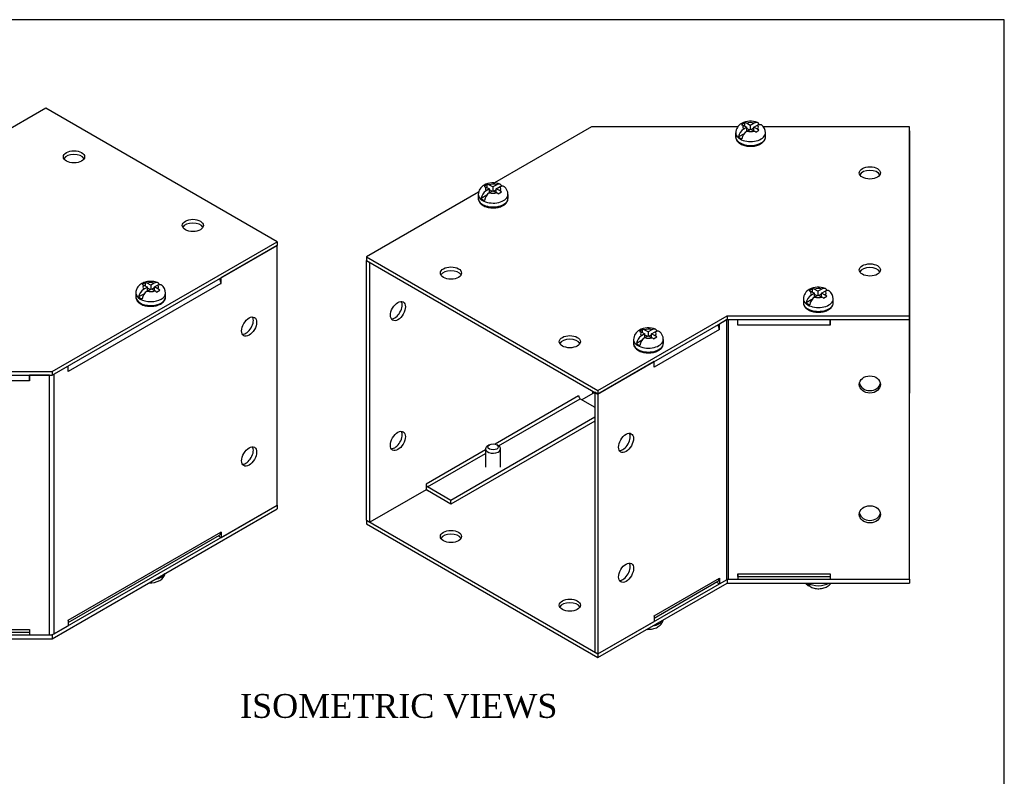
# Model space of a CAD drawing. Header units: inches. Extents: x 0.1 to 47.9, y -0.3 to 31.9.
# Tile 6 of 6: x 35.5 to 47.9, y 22.4 to 31.9. Entities that reach past the tile are written whole.
import ezdxf
from ezdxf.enums import TextEntityAlignment as Align

# ---------------------------------------------------------------- set-up
doc = ezdxf.new("R2010")
doc.units = ezdxf.units.IN
doc.header["$MEASUREMENT"] = 0
for name, color, linetype in [('COM55573-2', 7, 'Continuous'), ('COM55574-2', 7, 'Continuous'), ('COM55575-2', 7, 'Continuous'), ('Default', 7, 'Continuous'), ('SCS19491', 7, 'Continuous')]:
    doc.layers.add(name, color=color, linetype=linetype)
doc.styles.add('SEACAD_Times_New_Roman', font='times.ttf')

# ---------------------------------------------------------------- blocks, each defined once
blk = doc.blocks.new('SE6')
at = {"layer": 'COM55573-2', "color": 7, "linetype": 'Continuous'}
for p, q in [((42.713, 30.555), (41.493, 29.851)), ((44.551, 30.555), (42.713, 30.555)), ((46.713, 30.555), (44.875, 30.555)), ((46.713, 28.18), (46.713, 30.555)), ((41.291, 29.734), (39.884, 28.922)), ((39.884, 28.922), (42.793, 27.242)), ((39.884, 28.922), (39.884, 28.875)), ((39.884, 28.875), (42.793, 27.196)), ((42.793, 27.242), (44.417, 28.18)), ((42.793, 27.196), (44.417, 28.133)), ((44.417, 28.18), (46.713, 28.18)), ((44.417, 28.18), (44.417, 28.133)), ((44.417, 28.133), (46.713, 28.133)), ((46.713, 28.18), (46.713, 28.133)), ((42.793, 27.242), (42.793, 27.196)), ((39.884, 25.609), (42.793, 23.93)), ((39.884, 25.609), (39.884, 25.563)), ((39.884, 25.563), (42.793, 23.883)), ((42.793, 23.93), (44.408, 24.862)), ((42.793, 23.883), (44.417, 24.82)), ((44.417, 24.865), (44.417, 24.82)), ((44.417, 24.82), (46.713, 24.82)), ((44.427, 24.867), (46.713, 24.867)), ((46.713, 24.867), (46.713, 24.867)), ((46.713, 24.867), (46.713, 24.82)), ((42.793, 23.93), (42.793, 23.883))]:
    blk.add_line(p, q, dxfattribs=at)
for centre in [(46.213, 29.977), (40.945, 28.718), (46.213, 28.757), (42.44, 27.855), (40.945, 25.405), (42.44, 24.542)]:
    blk.add_ellipse(centre, major_axis=(0.133, 0), ratio=0.57735, dxfattribs=at)
for centre in [(46.213, 29.931), (40.945, 28.671), (46.213, 28.71), (42.44, 27.808), (40.945, 25.359), (42.44, 24.496)]:
    blk.add_ellipse(centre, major_axis=(0.133, 0), ratio=0.57735, start_param=0.307887, end_param=2.833706, dxfattribs=at)
at = {"layer": 'COM55574-2', "color": 7, "linetype": 'Continuous'}
for p, q in [((44.408, 28.128), (44.32, 28.077)), ((44.408, 28.128), (44.408, 24.862)), ((44.429, 28.133), (44.429, 24.867)), ((44.554, 28.063), (44.554, 28.133)), ((44.554, 28.063), (44.554, 28.133)), ((45.713, 28.063), (45.713, 28.133)), ((45.713, 28.133), (45.713, 28.063)), ((46.713, 28.166), (46.713, 28.166)), ((46.713, 28.133), (46.713, 28.166)), ((46.713, 24.867), (46.713, 28.133)), ((46.713, 28.133), (46.713, 28.133)), ((44.32, 28.007), (43.5, 27.534)), ((44.32, 28.007), (44.32, 28.077)), ((44.32, 28.007), (44.32, 28.007)), ((44.32, 28.007), (44.32, 28.007)), ((44.554, 28.063), (44.554, 28.063)), ((45.713, 28.063), (44.554, 28.063)), ((45.713, 28.063), (45.713, 28.063)), ((43.5, 27.604), (42.793, 27.196)), ((43.5, 27.534), (43.5, 27.604)), ((43.5, 27.534), (43.5, 27.534)), ((43.5, 27.534), (43.5, 27.534)), ((42.753, 27.219), (42.753, 23.953)), ((42.793, 27.196), (42.753, 27.219)), ((42.793, 27.196), (42.793, 23.93)), ((44.554, 24.937), (44.554, 24.867)), ((44.554, 24.937), (44.554, 24.937)), ((44.554, 24.901), (44.554, 24.937)), ((44.554, 24.937), (45.713, 24.937)), ((44.554, 24.901), (45.713, 24.901)), ((45.713, 24.937), (45.713, 24.937)), ((45.713, 24.937), (45.713, 24.867)), ((45.713, 24.937), (45.713, 24.901)), ((43.5, 24.408), (44.32, 24.881)), ((43.5, 24.379), (44.302, 24.842)), ((44.284, 24.832), (44.32, 24.811)), ((44.32, 24.881), (44.32, 24.881)), ((44.32, 24.881), (44.32, 24.811)), ((44.32, 24.811), (44.408, 24.862)), ((44.429, 24.867), (44.554, 24.867)), ((45.713, 24.867), (46.713, 24.867)), ((43.5, 24.408), (43.5, 24.338)), ((43.5, 24.408), (43.5, 24.408)), ((42.793, 23.93), (43.5, 24.338)), ((42.793, 23.93), (42.753, 23.953))]:
    blk.add_line(p, q, dxfattribs=at)
for centre, major_axis, ratio, start_param, end_param in [((44.429, 28.116), (0.029, 0), 0.57735, 1.627558, 2.356194), ((44.259, 28.042), (-0.043, 0.0745), 0.57735, 3.926991, 4.712389), ((43.44, 27.569), (0.043, -0.0745), 0.57735, 0.785398, 0.828194), ((46.213, 27.349), (-0.133, 0), 0.816497, 0.152109, 2.989484), ((43.106, 26.607), (-0.066, -0.115), 0.57735, 0.307887, 2.833706), ((46.213, 25.716), (-0.133, 0), 0.816497, 0.152109, 2.989484), ((43.106, 24.974), (-0.067, -0.115), 0.57735, 0.307887, 2.833706), ((44.259, 24.916), (-0.043, 0.0745), 0.57735, 3.141593, 3.926991), ((44.429, 24.85), (-0.029, 0), 0.57735, 4.712389, 5.497787), ((43.44, 24.443), (-0.043, 0.0745), 0.57735, 3.884195, 3.926991)]:
    blk.add_ellipse(centre, major_axis=major_axis, ratio=ratio, start_param=start_param, end_param=end_param, dxfattribs=at)
for centre, major_axis, ratio in [((46.213, 27.317), (-0.133, 0), 0.816497), ((43.147, 26.583), (-0.066, -0.115), 0.57735), ((46.213, 25.684), (-0.133, 0), 0.816497), ((43.147, 24.95), (-0.067, -0.115), 0.57735)]:
    blk.add_ellipse(centre, major_axis=major_axis, ratio=ratio, dxfattribs=at)
at = {"layer": 'COM55575-2', "color": 7, "linetype": 'Continuous'}
for p, q in [((46.713, 30.508), (46.713, 30.475)), ((46.713, 30.508), (46.713, 30.508)), ((46.713, 30.475), (46.713, 27.209)), ((46.713, 30.475), (46.713, 30.475)), ((39.884, 28.875), (39.925, 28.852)), ((39.884, 25.609), (39.884, 28.875)), ((39.925, 25.586), (39.925, 28.852)), ((42.551, 27.173), (41.501, 26.567)), ((41.545, 26.545), (42.572, 27.137)), ((42.551, 27.173), (42.551, 27.171)), ((42.551, 27.173), (42.551, 27.173)), ((42.572, 27.137), (42.753, 27.032)), ((42.728, 27.204), (42.591, 27.126)), ((42.728, 27.204), (42.728, 27.233)), ((42.748, 27.209), (42.748, 27.222)), ((42.753, 27.209), (42.748, 27.209)), ((46.713, 27.209), (46.713, 27.209)), ((42.753, 26.904), (40.945, 25.86)), ((42.753, 26.857), (40.945, 25.813)), ((41.38, 26.497), (40.632, 26.064)), ((40.652, 26.029), (41.38, 26.449)), ((40.632, 26.064), (40.632, 26.064)), ((40.632, 26.064), (40.632, 25.994)), ((40.945, 25.86), (40.652, 26.029)), ((40.632, 25.994), (39.925, 25.586)), ((40.945, 25.813), (40.652, 25.982)), ((40.945, 25.813), (40.945, 25.86)), ((39.884, 25.609), (39.925, 25.586))]:
    blk.add_line(p, q, dxfattribs=at)
for centre, major_axis in [((40.278, 28.24), (-0.066, -0.115)), ((40.278, 26.607), (-0.067, -0.115))]:
    blk.add_ellipse(centre, major_axis=major_axis, ratio=0.57735, dxfattribs=at)
for centre, major_axis, start_param, end_param in [((40.238, 28.263), (0.066, 0.115), 3.44948, 5.975298), ((42.572, 27.161), (0.0145, -0.0251), 3.926991, 5.497787), ((42.748, 27.193), (-0.029, 0), 4.712389, 5.497787), ((40.238, 26.63), (0.067, 0.115), 3.44948, 5.975298), ((40.652, 26.053), (-0.0145, 0.0251), 0.785398, 2.356194), ((40.652, 26.053), (-0.043, 0.0745), 2.011271, 2.356194)]:
    blk.add_ellipse(centre, major_axis=major_axis, ratio=0.57735, start_param=start_param, end_param=end_param, dxfattribs=at)
at = {"layer": 'SCS19491', "color": 7, "linetype": 'Continuous'}
for p, q in [((44.639, 30.609), (44.599, 30.582)), ((44.599, 30.582), (44.622, 30.574)), ((44.639, 30.565), (44.639, 30.609)), ((44.708, 30.575), (44.661, 30.601)), ((44.757, 30.603), (44.708, 30.575)), ((44.525, 30.48), (44.525, 30.431)), ((44.633, 30.47), (44.561, 30.429)), ((44.622, 30.574), (44.666, 30.551)), ((44.666, 30.551), (44.626, 30.528)), ((44.666, 30.501), (44.666, 30.551)), ((44.697, 30.52), (44.666, 30.537)), ((44.668, 30.503), (44.71, 30.527)), ((44.708, 30.575), (44.708, 30.526)), ((44.71, 30.527), (44.756, 30.503)), ((44.753, 30.54), (44.721, 30.521)), ((44.753, 30.552), (44.799, 30.579)), ((44.799, 30.527), (44.753, 30.552)), ((44.753, 30.505), (44.753, 30.552)), ((44.778, 30.488), (44.818, 30.514)), ((44.818, 30.514), (44.799, 30.527)), ((44.9, 30.431), (44.9, 30.48)), ((41.402, 29.834), (41.361, 29.808)), ((41.361, 29.808), (41.385, 29.8)), ((41.385, 29.8), (41.429, 29.777)), ((41.429, 29.777), (41.388, 29.753)), ((41.402, 29.791), (41.402, 29.834)), ((41.471, 29.801), (41.423, 29.827)), ((41.429, 29.727), (41.429, 29.777)), ((41.46, 29.746), (41.429, 29.763)), ((41.431, 29.729), (41.473, 29.753)), ((41.52, 29.829), (41.471, 29.801)), ((41.471, 29.801), (41.471, 29.752)), ((41.473, 29.753), (41.519, 29.729)), ((41.515, 29.765), (41.484, 29.747)), ((41.515, 29.778), (41.562, 29.805)), ((41.562, 29.753), (41.515, 29.778)), ((41.515, 29.73), (41.515, 29.778)), ((41.54, 29.714), (41.581, 29.74)), ((41.581, 29.74), (41.562, 29.753)), ((41.288, 29.706), (41.288, 29.657)), ((41.395, 29.696), (41.324, 29.655)), ((41.663, 29.657), (41.663, 29.706)), ((45.491, 28.522), (45.451, 28.496)), ((45.451, 28.496), (45.474, 28.488)), ((45.474, 28.488), (45.518, 28.464)), ((45.491, 28.479), (45.491, 28.522)), ((45.56, 28.489), (45.513, 28.514)), ((45.609, 28.517), (45.56, 28.489)), ((45.56, 28.489), (45.56, 28.44)), ((45.605, 28.465), (45.651, 28.492)), ((45.377, 28.393), (45.377, 28.344)), ((45.485, 28.384), (45.413, 28.343)), ((45.518, 28.464), (45.478, 28.441)), ((45.518, 28.415), (45.518, 28.464)), ((45.549, 28.433), (45.518, 28.45)), ((45.52, 28.417), (45.562, 28.441)), ((45.562, 28.441), (45.608, 28.416)), ((45.605, 28.453), (45.573, 28.435)), ((45.651, 28.441), (45.605, 28.465)), ((45.605, 28.418), (45.605, 28.465)), ((45.63, 28.401), (45.67, 28.427)), ((45.67, 28.427), (45.651, 28.441)), ((45.752, 28.344), (45.752, 28.393)), ((43.355, 28.011), (43.314, 27.985)), ((43.314, 27.985), (43.338, 27.977)), ((43.355, 27.968), (43.355, 28.011)), ((43.424, 27.978), (43.376, 28.003)), ((43.473, 28.006), (43.424, 27.978)), ((43.468, 27.954), (43.515, 27.981)), ((43.241, 27.882), (43.241, 27.833)), ((43.348, 27.873), (43.277, 27.832)), ((43.338, 27.977), (43.382, 27.953)), ((43.382, 27.953), (43.341, 27.93)), ((43.382, 27.904), (43.382, 27.953)), ((43.413, 27.923), (43.382, 27.939)), ((43.384, 27.906), (43.426, 27.93)), ((43.424, 27.978), (43.424, 27.929)), ((43.426, 27.93), (43.472, 27.905)), ((43.468, 27.942), (43.437, 27.924)), ((43.515, 27.93), (43.468, 27.954)), ((43.468, 27.907), (43.468, 27.954)), ((43.493, 27.89), (43.534, 27.916)), ((43.534, 27.916), (43.515, 27.93)), ((43.616, 27.833), (43.616, 27.882)), ((41.38, 26.508), (41.38, 26.277)), ((41.429, 26.559), (41.408, 26.547)), ((41.542, 26.547), (41.521, 26.559)), ((41.57, 26.277), (41.57, 26.508))]:
    blk.add_line(p, q, dxfattribs=at)
for centre, radius, start, end in [((44.662, 30.477), 0.136, 117.4479, 178.2371), ((44.713, 30.384), 0.243, 69.179, 118.1229), ((44.626, 30.538), 0.0717, 61.1579, 79.3273), ((44.771, 30.48), 0.128, 0.0573, 51.9554), ((44.703, 30.407), 0.144, 122.6431, 170.9725), ((44.746, 30.382), 0.144, 122.6435, 170.9722), ((44.702, 30.403), 0.114, 48.339, 61.6041), ((41.476, 29.609), 0.243, 69.179, 118.1229), ((41.424, 29.702), 0.136, 117.4479, 178.2371), ((41.466, 29.632), 0.144, 122.6431, 170.9725), ((41.508, 29.608), 0.144, 122.6435, 170.9722), ((41.389, 29.764), 0.0717, 61.1579, 79.3273), ((41.464, 29.628), 0.114, 48.339, 61.6041), ((41.534, 29.705), 0.128, 0.0573, 51.9554), ((45.514, 28.39), 0.136, 117.4479, 178.2371), ((45.565, 28.297), 0.243, 69.179, 118.1229), ((45.478, 28.452), 0.0717, 61.1579, 79.3273), ((45.623, 28.393), 0.128, 0.0573, 51.9554), ((45.555, 28.32), 0.144, 122.6431, 170.9725), ((45.598, 28.296), 0.144, 122.6435, 170.9722), ((45.554, 28.316), 0.114, 48.339, 61.6041), ((43.377, 27.879), 0.136, 117.4479, 178.2371), ((43.429, 27.786), 0.243, 69.179, 118.1229), ((43.342, 27.941), 0.0717, 61.1579, 79.3273), ((43.487, 27.882), 0.128, 0.0573, 51.9554), ((43.419, 27.809), 0.144, 122.6431, 170.9725), ((43.461, 27.785), 0.144, 122.6435, 170.9722), ((43.417, 27.805), 0.114, 48.339, 61.6041), ((45.506, 24.896), 0.129, 216.2391, 232.1247)]:
    blk.add_arc(centre, radius, start, end, dxfattribs=at)
for centre, major_axis, start_param, end_param in [((44.713, 30.553), (0.0975, 0), 1.098165, 2.133766), ((44.713, 30.48), (0.187, 0), 3.136598, 6.283078), ((44.713, 30.553), (0.0975, 0), 2.760151, 3.614224), ((44.713, 30.553), (-0.0975, 0), 1.098165, 2.03117), ((44.713, 30.553), (-0.0975, 0), 2.657556, 3.614224), ((44.713, 30.431), (-0.187, 0), 0, 3.141593), ((44.713, 30.492), (-0.186, 0), 0.623612, 0.947184), ((41.475, 29.779), (0.0975, 0), 1.098165, 2.133766), ((41.475, 29.779), (0.0975, 0), 2.760151, 3.614224), ((41.475, 29.779), (-0.0975, 0), 1.098165, 2.03117), ((41.475, 29.779), (-0.0975, 0), 2.657556, 3.614224), ((41.475, 29.706), (0.187, 0), 3.136598, 6.283078), ((41.475, 29.657), (-0.187, 0), 0, 3.141593), ((41.475, 29.718), (-0.186, 0), 0.623612, 0.947184), ((45.565, 28.467), (0.0975, 0), 2.760151, 3.614224), ((45.565, 28.467), (0.0975, 0), 1.098165, 2.133766), ((45.565, 28.467), (-0.0975, 0), 2.657556, 3.614224), ((45.565, 28.393), (0.187, 0), 3.136598, 6.283078), ((45.565, 28.467), (-0.0975, 0), 1.098165, 2.03117), ((45.565, 28.344), (-0.187, 0), 0, 3.141593), ((45.565, 28.405), (-0.186, 0), 0.623612, 0.947184), ((43.428, 27.956), (0.0975, 0), 1.098165, 2.133766), ((43.428, 27.956), (-0.0975, 0), 2.657556, 3.614224), ((43.428, 27.882), (0.187, 0), 3.136598, 6.283078), ((43.428, 27.956), (0.0975, 0), 2.760151, 3.614224), ((43.428, 27.956), (-0.0975, 0), 1.098165, 2.03117), ((43.428, 27.833), (-0.187, 0), 0, 3.141593), ((43.428, 27.895), (-0.186, 0), 0.623612, 0.947184), ((41.475, 26.508), (-0.095, 0), 5.497787, 6.283185), ((41.475, 26.508), (-0.095, 0), 0, 3.926991), ((45.565, 24.883), (-0.186, 0), 0.623612, 0.947184), ((45.565, 24.895), (-0.187, 0), 0.764565, 2.377028), ((43.428, 24.384), (-0.187, 0), 1.86126, 2.851129)]:
    blk.add_ellipse(centre, major_axis=major_axis, ratio=0.57735, start_param=start_param, end_param=end_param, dxfattribs=at)
blk.add_ellipse((41.475, 26.532), major_axis=(0.065, 0), ratio=0.57735, dxfattribs=at)
for points, knots in [([(44.82, 30.586), (44.82, 30.587), (44.819, 30.589), (44.817, 30.594), (44.816, 30.597), (44.812, 30.602), (44.81, 30.604), (44.805, 30.608), (44.802, 30.61), (44.796, 30.612), (44.793, 30.612), (44.786, 30.613), (44.783, 30.613), (44.776, 30.611), (44.772, 30.61), (44.765, 30.607), (44.761, 30.606), (44.757, 30.603)], [0.0718773, 0.0718773, 0.0718773, 0.0718773, 0.125, 0.125, 0.25, 0.25, 0.375, 0.375, 0.5, 0.5, 0.625, 0.625, 0.75, 0.75, 0.875, 0.875, 1, 1, 1, 1]), ([(44.799, 30.579), (44.803, 30.581), (44.807, 30.583), (44.815, 30.586), (44.818, 30.587), (44.825, 30.588), (44.829, 30.588), (44.835, 30.588), (44.838, 30.587), (44.844, 30.585), (44.847, 30.584), (44.85, 30.581), (44.85, 30.581), (44.85, 30.581)], [0, 0, 0, 0, 0.125, 0.125, 0.25, 0.25, 0.375, 0.375, 0.5, 0.5, 0.625, 0.625, 0.6404985, 0.6404985, 0.6404985, 0.6404985]), ([(44.526, 30.434), (44.525, 30.433), (44.524, 30.425), (44.527, 30.41), (44.535, 30.391), (44.547, 30.373), (44.564, 30.357), (44.585, 30.342), (44.61, 30.33), (44.637, 30.321), (44.667, 30.315), (44.698, 30.312), (44.73, 30.312), (44.761, 30.315), (44.79, 30.322), (44.818, 30.331), (44.832, 30.339), (44.84, 30.343)], [0, 0, 0, 0, 0.011044, 0.077002, 0.142423, 0.209071, 0.278202, 0.34973, 0.42261, 0.495741, 0.568668, 0.641386, 0.71402, 0.786734, 0.859655, 0.932974, 1, 1, 1, 1]), ([(44.84, 30.343), (44.845, 30.346), (44.856, 30.352), (44.873, 30.367), (44.887, 30.385), (44.896, 30.404), (44.9, 30.42), (44.9, 30.428), (44.9, 30.429)], [0, 0, 0, 0, 0.118069, 0.340262, 0.561674, 0.75414, 0.959974, 1, 1, 1, 1]), ([(41.583, 29.812), (41.582, 29.813), (41.582, 29.815), (41.58, 29.819), (41.578, 29.822), (41.574, 29.828), (41.572, 29.83), (41.567, 29.834), (41.564, 29.835), (41.559, 29.837), (41.555, 29.838), (41.549, 29.839), (41.545, 29.838), (41.538, 29.837), (41.535, 29.836), (41.527, 29.833), (41.523, 29.831), (41.52, 29.829)], [0.0718773, 0.0718773, 0.0718773, 0.0718773, 0.125, 0.125, 0.25, 0.25, 0.375, 0.375, 0.5, 0.5, 0.625, 0.625, 0.75, 0.75, 0.875, 0.875, 1, 1, 1, 1]), ([(41.562, 29.805), (41.566, 29.807), (41.57, 29.809), (41.577, 29.812), (41.581, 29.813), (41.588, 29.814), (41.591, 29.814), (41.598, 29.814), (41.601, 29.813), (41.607, 29.811), (41.61, 29.809), (41.612, 29.807), (41.613, 29.807), (41.613, 29.807)], [0, 0, 0, 0, 0.125, 0.125, 0.25, 0.25, 0.375, 0.375, 0.5, 0.5, 0.625, 0.625, 0.6404985, 0.6404985, 0.6404985, 0.6404985]), ([(41.288, 29.66), (41.288, 29.658), (41.287, 29.651), (41.29, 29.636), (41.297, 29.617), (41.31, 29.599), (41.326, 29.582), (41.347, 29.568), (41.372, 29.556), (41.4, 29.547), (41.43, 29.541), (41.461, 29.538), (41.492, 29.538), (41.523, 29.541), (41.553, 29.547), (41.58, 29.557), (41.595, 29.564), (41.603, 29.569)], [0, 0, 0, 0, 0.011044, 0.077002, 0.142423, 0.209071, 0.278202, 0.34973, 0.42261, 0.495741, 0.568668, 0.641386, 0.71402, 0.786734, 0.859655, 0.932974, 1, 1, 1, 1]), ([(41.603, 29.569), (41.607, 29.571), (41.618, 29.578), (41.635, 29.592), (41.65, 29.611), (41.659, 29.63), (41.663, 29.646), (41.662, 29.654), (41.662, 29.655)], [0, 0, 0, 0, 0.118069, 0.340262, 0.561674, 0.75414, 0.959974, 1, 1, 1, 1]), ([(45.672, 28.499), (45.672, 28.501), (45.671, 28.502), (45.669, 28.507), (45.668, 28.51), (45.664, 28.515), (45.662, 28.518), (45.657, 28.522), (45.654, 28.523), (45.648, 28.525), (45.645, 28.526), (45.638, 28.526), (45.635, 28.526), (45.628, 28.525), (45.624, 28.524), (45.617, 28.521), (45.613, 28.519), (45.609, 28.517)], [0.0718773, 0.0718773, 0.0718773, 0.0718773, 0.125, 0.125, 0.25, 0.25, 0.375, 0.375, 0.5, 0.5, 0.625, 0.625, 0.75, 0.75, 0.875, 0.875, 1, 1, 1, 1]), ([(45.651, 28.492), (45.655, 28.495), (45.659, 28.496), (45.667, 28.499), (45.67, 28.5), (45.677, 28.502), (45.681, 28.502), (45.687, 28.501), (45.691, 28.501), (45.696, 28.499), (45.699, 28.497), (45.702, 28.495), (45.702, 28.495), (45.702, 28.494)], [0, 0, 0, 0, 0.125, 0.125, 0.25, 0.25, 0.375, 0.375, 0.5, 0.5, 0.625, 0.625, 0.6404985, 0.6404985, 0.6404985, 0.6404985]), ([(45.378, 28.347), (45.377, 28.346), (45.376, 28.339), (45.379, 28.324), (45.387, 28.304), (45.399, 28.286), (45.416, 28.27), (45.437, 28.256), (45.462, 28.244), (45.489, 28.235), (45.519, 28.228), (45.55, 28.225), (45.582, 28.225), (45.613, 28.229), (45.642, 28.235), (45.67, 28.244), (45.684, 28.252), (45.692, 28.256)], [0, 0, 0, 0, 0.011044, 0.077002, 0.142423, 0.209071, 0.278202, 0.34973, 0.42261, 0.495741, 0.568668, 0.641386, 0.71402, 0.786734, 0.859655, 0.932974, 1, 1, 1, 1]), ([(45.692, 28.256), (45.697, 28.259), (45.708, 28.266), (45.725, 28.28), (45.739, 28.298), (45.748, 28.318), (45.752, 28.333), (45.752, 28.341), (45.752, 28.343)], [0, 0, 0, 0, 0.118069, 0.340262, 0.561674, 0.75414, 0.959974, 1, 1, 1, 1]), ([(43.536, 27.988), (43.535, 27.99), (43.535, 27.991), (43.533, 27.996), (43.531, 27.999), (43.527, 28.005), (43.525, 28.007), (43.52, 28.011), (43.517, 28.012), (43.512, 28.014), (43.508, 28.015), (43.502, 28.015), (43.498, 28.015), (43.491, 28.014), (43.488, 28.013), (43.48, 28.01), (43.476, 28.008), (43.473, 28.006)], [0.0718773, 0.0718773, 0.0718773, 0.0718773, 0.125, 0.125, 0.25, 0.25, 0.375, 0.375, 0.5, 0.5, 0.625, 0.625, 0.75, 0.75, 0.875, 0.875, 1, 1, 1, 1]), ([(43.515, 27.981), (43.519, 27.984), (43.523, 27.985), (43.53, 27.988), (43.534, 27.989), (43.541, 27.991), (43.544, 27.991), (43.551, 27.99), (43.554, 27.99), (43.56, 27.988), (43.563, 27.986), (43.565, 27.984), (43.566, 27.984), (43.566, 27.983)], [0, 0, 0, 0, 0.125, 0.125, 0.25, 0.25, 0.375, 0.375, 0.5, 0.5, 0.625, 0.625, 0.6404985, 0.6404985, 0.6404985, 0.6404985]), ([(43.241, 27.836), (43.241, 27.835), (43.24, 27.828), (43.243, 27.813), (43.25, 27.793), (43.263, 27.776), (43.279, 27.759), (43.3, 27.745), (43.325, 27.733), (43.353, 27.724), (43.383, 27.717), (43.414, 27.714), (43.445, 27.714), (43.476, 27.718), (43.506, 27.724), (43.533, 27.734), (43.548, 27.741), (43.556, 27.745)], [0, 0, 0, 0, 0.011044, 0.077002, 0.142423, 0.209071, 0.278202, 0.34973, 0.42261, 0.495741, 0.568668, 0.641386, 0.71402, 0.786734, 0.859655, 0.932974, 1, 1, 1, 1]), ([(43.556, 27.745), (43.56, 27.748), (43.571, 27.755), (43.588, 27.769), (43.603, 27.787), (43.612, 27.807), (43.616, 27.822), (43.615, 27.83), (43.615, 27.832)], [0, 0, 0, 0, 0.118069, 0.340262, 0.561674, 0.75414, 0.959974, 1, 1, 1, 1]), ([(45.413, 24.82), (45.414, 24.816), (45.415, 24.813), (45.418, 24.806), (45.419, 24.803), (45.423, 24.798), (45.425, 24.795), (45.43, 24.792), (45.433, 24.79), (45.439, 24.788), (45.442, 24.787), (45.449, 24.787), (45.452, 24.787), (45.456, 24.788), (45.457, 24.788), (45.458, 24.788)], [0, 0, 0, 0, 0.125, 0.125, 0.25, 0.25, 0.375, 0.375, 0.5, 0.5, 0.625, 0.625, 0.75, 0.75, 0.7800931, 0.7800931, 0.7800931, 0.7800931]), ([(45.478, 24.765), (45.475, 24.766), (45.473, 24.767), (45.468, 24.771), (45.466, 24.773), (45.462, 24.778), (45.46, 24.782), (45.458, 24.788), (45.457, 24.792), (45.456, 24.796)], [0.5077965, 0.5077965, 0.5077965, 0.5077965, 0.625, 0.625, 0.75, 0.75, 0.875, 0.875, 1, 1, 1, 1]), ([(45.478, 24.765), (45.479, 24.764), (45.489, 24.76), (45.511, 24.754), (45.541, 24.749), (45.573, 24.749), (45.604, 24.751), (45.635, 24.758), (45.664, 24.769), (45.689, 24.783), (45.71, 24.8), (45.722, 24.813), (45.727, 24.82), (45.727, 24.82)], [0, 0, 0, 0, 0.0110653, 0.0955337, 0.1807928, 0.2662128, 0.3523119, 0.4398467, 0.5298334, 0.6116676, 0.6900377, 0.7647806, 0.7662, 0.7662, 0.7662, 0.7662]), ([(43.41, 24.239), (43.418, 24.238), (43.438, 24.238), (43.468, 24.241), (43.499, 24.247), (43.527, 24.258), (43.553, 24.272), (43.574, 24.289), (43.591, 24.308), (43.604, 24.33), (43.61, 24.346), (43.612, 24.355), (43.612, 24.356)], [0.1946333, 0.1946333, 0.1946333, 0.1946333, 0.2662128, 0.3523119, 0.4398467, 0.5298334, 0.6116676, 0.6900377, 0.7647806, 0.8368779, 0.9073836, 0.9161235, 0.9161235, 0.9161235, 0.9161235])]:
    blk.add_open_spline(points, degree=3, knots=knots, dxfattribs=at)
blk = doc.blocks.new('SE7')
at = {"layer": 'COM55573-2', "color": 7, "linetype": 'Continuous'}
for p, q in [((35.852, 30.792), (35.235, 30.436)), ((38.761, 29.112), (35.852, 30.792)), ((35.033, 30.319), (34.228, 29.855)), ((32.918, 29.855), (31.932, 29.855)), ((31.932, 29.855), (31.932, 27.479)), ((34.228, 29.855), (33.242, 29.855)), ((35.932, 27.479), (38.761, 29.112)), ((38.761, 29.112), (38.761, 29.066)), ((35.932, 27.433), (38.761, 29.066)), ((31.932, 27.479), (35.932, 27.479)), ((31.932, 27.479), (31.932, 27.433)), ((31.932, 27.433), (35.932, 27.433)), ((35.932, 27.479), (35.932, 27.433)), ((35.932, 24.167), (38.761, 25.8)), ((35.932, 24.12), (38.761, 25.753)), ((38.761, 25.8), (38.761, 25.753)), ((31.932, 24.167), (31.932, 24.12)), ((32.932, 24.167), (35.647, 24.167)), ((35.9, 24.167), (35.932, 24.167)), ((35.932, 24.167), (35.932, 24.12)), ((31.932, 24.12), (35.932, 24.12))]:
    blk.add_line(p, q, dxfattribs=at)
for centre in [(36.205, 30.18), (32.432, 29.277), (37.7, 29.317), (32.432, 28.057)]:
    blk.add_ellipse(centre, major_axis=(-0.133, 0), ratio=0.57735, dxfattribs=at)
for centre in [(36.205, 30.133), (37.7, 29.27), (32.432, 29.231), (32.432, 28.01)]:
    blk.add_ellipse(centre, major_axis=(-0.133, 0), ratio=0.57735, start_param=3.44948, end_param=5.975298, dxfattribs=at)
at = {"layer": 'COM55574-2', "color": 7, "linetype": 'Continuous'}
for p, q in [((31.932, 29.808), (31.932, 29.808)), ((31.932, 29.808), (31.932, 29.775)), ((31.932, 27.466), (31.932, 29.775)), ((31.932, 29.775), (31.932, 29.775))]:
    blk.add_line(p, q, dxfattribs=at)
at = {"layer": 'COM55575-2', "color": 7, "linetype": 'Continuous'}
for p, q in [((38.761, 29.066), (38.054, 28.658)), ((38.761, 25.8), (38.761, 29.066)), ((38.054, 28.588), (38.054, 28.658)), ((38.053, 28.587), (36.134, 27.479)), ((38.053, 28.588), (38.054, 28.588)), ((38.053, 28.587), (38.054, 28.588)), ((36.134, 27.549), (35.957, 27.447)), ((36.134, 27.479), (36.134, 27.549)), ((31.932, 27.433), (31.932, 27.466)), ((31.932, 27.466), (31.932, 27.466)), ((31.932, 27.433), (31.932, 24.167)), ((32.932, 27.433), (31.932, 27.433)), ((32.932, 27.363), (32.932, 27.433)), ((32.932, 27.433), (32.932, 27.433)), ((32.932, 27.363), (32.932, 27.433)), ((32.932, 27.363), (32.932, 27.363)), ((35.646, 27.363), (32.932, 27.363)), ((35.646, 27.433), (35.646, 27.363)), ((35.646, 27.363), (35.647, 27.363)), ((35.896, 27.433), (35.647, 27.433)), ((35.647, 27.433), (35.647, 27.433)), ((35.647, 27.363), (35.647, 27.433)), ((35.896, 24.167), (35.896, 27.433)), ((35.957, 24.181), (35.957, 27.447)), ((36.134, 27.479), (36.134, 27.479)), ((36.134, 27.479), (36.134, 27.479)), ((38.054, 25.392), (38.761, 25.8)), ((36.134, 24.354), (38.053, 25.462)), ((36.134, 24.325), (38.036, 25.423)), ((38.018, 25.412), (38.054, 25.392)), ((38.054, 25.462), (38.053, 25.462)), ((38.054, 25.462), (38.054, 25.392)), ((35.957, 24.181), (36.134, 24.283)), ((36.134, 24.354), (36.134, 24.283)), ((36.134, 24.354), (36.134, 24.354)), ((31.932, 24.167), (32.932, 24.167)), ((32.932, 24.237), (32.932, 24.167)), ((32.932, 24.237), (32.932, 24.237)), ((32.932, 24.201), (32.932, 24.237)), ((32.932, 24.237), (35.646, 24.237)), ((32.932, 24.201), (35.646, 24.201)), ((35.647, 24.237), (35.646, 24.237)), ((35.646, 24.237), (35.646, 24.201)), ((35.647, 24.237), (35.647, 24.167)), ((35.647, 24.167), (35.896, 24.167))]:
    blk.add_line(p, q, dxfattribs=at)
for centre, major_axis, ratio, start_param, end_param in [((37.993, 28.623), (-0.043, 0.0745), 0.57735, 3.926991, 4.712389), ((38.367, 28.069), (0.067, 0.115), 0.57735, 3.44948, 5.975298), ((35.896, 27.483), (-0.086, 0), 0.57735, 1.570796, 1.61168), ((36.073, 27.514), (0.043, -0.0745), 0.57735, 0.785398, 0.828194), ((32.432, 26.649), (0.133, 0), 0.816497, 3.293701, 6.131077), ((38.367, 26.436), (0.066, 0.115), 0.57735, 3.44948, 5.975298), ((37.993, 25.497), (-0.043, 0.0745), 0.57735, 3.141593, 3.926991), ((32.432, 25.016), (0.133, 0), 0.816497, 3.293701, 6.131077), ((36.073, 24.389), (-0.043, 0.0745), 0.57735, 3.884195, 3.926991), ((35.896, 24.217), (0.086, 0), 0.57735, 4.712389, 5.497787)]:
    blk.add_ellipse(centre, major_axis=major_axis, ratio=ratio, start_param=start_param, end_param=end_param, dxfattribs=at)
for centre, major_axis, ratio in [((38.407, 28.045), (-0.067, -0.115), 0.57735), ((32.432, 26.616), (-0.133, 0), 0.816497), ((38.407, 26.412), (-0.067, -0.115), 0.57735), ((32.432, 24.983), (-0.133, 0), 0.816497)]:
    blk.add_ellipse(centre, major_axis=major_axis, ratio=ratio, dxfattribs=at)
at = {"layer": 'SCS19491', "color": 7, "linetype": 'Continuous'}
for p, q in [((35.152, 30.423), (35.111, 30.398)), ((35.111, 30.398), (35.13, 30.39)), ((35.13, 30.39), (35.177, 30.366)), ((35.177, 30.366), (35.13, 30.339)), ((35.152, 30.379), (35.152, 30.423)), ((35.172, 30.314), (35.221, 30.342)), ((35.219, 30.39), (35.173, 30.415)), ((35.177, 30.317), (35.177, 30.366)), ((35.208, 30.335), (35.177, 30.352)), ((35.261, 30.414), (35.219, 30.39)), ((35.219, 30.39), (35.219, 30.341)), ((35.221, 30.342), (35.269, 30.317)), ((35.263, 30.354), (35.232, 30.336)), ((35.263, 30.367), (35.303, 30.39)), ((35.307, 30.343), (35.263, 30.367)), ((35.263, 30.319), (35.263, 30.367)), ((35.331, 30.326), (35.307, 30.343)), ((35.029, 30.291), (35.029, 30.242)), ((35.137, 30.281), (35.065, 30.24)), ((35.29, 30.301), (35.331, 30.326)), ((35.404, 30.242), (35.404, 30.291)), ((33.015, 29.912), (32.975, 29.887)), ((32.975, 29.887), (32.994, 29.879)), ((33.04, 29.855), (32.993, 29.828)), ((32.994, 29.879), (33.04, 29.855)), ((33.015, 29.868), (33.015, 29.912)), ((33.083, 29.879), (33.037, 29.904)), ((33.04, 29.806), (33.04, 29.855)), ((33.072, 29.824), (33.04, 29.841)), ((33.125, 29.903), (33.083, 29.879)), ((33.083, 29.879), (33.083, 29.83)), ((33.127, 29.843), (33.095, 29.825)), ((33.127, 29.856), (33.167, 29.879)), ((33.171, 29.832), (33.127, 29.856)), ((33.127, 29.809), (33.127, 29.856)), ((32.893, 29.78), (32.893, 29.731)), ((33, 29.77), (32.929, 29.729)), ((33.036, 29.803), (33.084, 29.831)), ((33.084, 29.831), (33.132, 29.806)), ((33.153, 29.791), (33.194, 29.815)), ((33.194, 29.815), (33.171, 29.832)), ((33.268, 29.731), (33.268, 29.78)), ((37.105, 28.599), (37.064, 28.574)), ((37.064, 28.574), (37.083, 28.567)), ((37.083, 28.567), (37.13, 28.542)), ((37.13, 28.542), (37.083, 28.515)), ((37.105, 28.556), (37.105, 28.599)), ((37.125, 28.491), (37.174, 28.519)), ((37.172, 28.567), (37.126, 28.591)), ((37.13, 28.493), (37.13, 28.542)), ((37.161, 28.512), (37.13, 28.528)), ((37.214, 28.591), (37.172, 28.567)), ((37.172, 28.567), (37.172, 28.518)), ((37.174, 28.519), (37.222, 28.493)), ((37.216, 28.531), (37.185, 28.513)), ((37.216, 28.543), (37.256, 28.567)), ((37.26, 28.52), (37.216, 28.543)), ((37.216, 28.496), (37.216, 28.543)), ((37.243, 28.478), (37.284, 28.503)), ((37.284, 28.503), (37.26, 28.52)), ((36.982, 28.467), (36.982, 28.418)), ((37.09, 28.458), (37.018, 28.417)), ((37.357, 28.418), (37.357, 28.467)), ((33.867, 27.825), (33.827, 27.8)), ((33.827, 27.8), (33.846, 27.793)), ((33.892, 27.768), (33.845, 27.741)), ((33.846, 27.793), (33.892, 27.768)), ((33.867, 27.781), (33.867, 27.825)), ((33.888, 27.717), (33.936, 27.745)), ((33.935, 27.793), (33.889, 27.817)), ((33.892, 27.719), (33.892, 27.768)), ((33.924, 27.737), (33.892, 27.754)), ((33.977, 27.817), (33.935, 27.793)), ((33.935, 27.793), (33.935, 27.744)), ((33.936, 27.745), (33.984, 27.719)), ((33.979, 27.757), (33.947, 27.739)), ((33.979, 27.769), (34.019, 27.792)), ((34.023, 27.746), (33.979, 27.769)), ((33.979, 27.722), (33.979, 27.769)), ((34.046, 27.729), (34.023, 27.746)), ((33.745, 27.693), (33.745, 27.644)), ((33.852, 27.684), (33.781, 27.643)), ((34.006, 27.704), (34.046, 27.729)), ((34.12, 27.644), (34.12, 27.693))]:
    blk.add_line(p, q, dxfattribs=at)
for centre, radius, start, end in [((35.207, 30.218), 0.144, 122.6431, 170.9725), ((35.137, 30.348), 0.0757, 61.1704, 78.6217), ((35.275, 30.29), 0.129, 359.9528, 52.1352), ((35.25, 30.193), 0.144, 122.6435, 170.9722), ((35.216, 30.22), 0.11, 47.8747, 61.5442), ((33, 29.837), 0.0757, 61.1704, 78.6217), ((33.139, 29.779), 0.129, 359.9528, 52.1352), ((33.071, 29.707), 0.144, 122.6431, 170.9725), ((33.113, 29.682), 0.144, 122.6435, 170.9722), ((33.08, 29.709), 0.11, 47.8747, 61.5442), ((37.16, 28.394), 0.144, 122.6431, 170.9725), ((37.203, 28.37), 0.144, 122.6435, 170.9722), ((37.09, 28.525), 0.0757, 61.1704, 78.6217), ((37.169, 28.397), 0.11, 47.8747, 61.5442), ((37.228, 28.467), 0.129, 359.9528, 52.1352), ((33.923, 27.62), 0.144, 122.6431, 170.9725), ((33.852, 27.751), 0.0757, 61.1704, 78.6217), ((33.991, 27.692), 0.129, 359.9528, 52.1352), ((33.965, 27.596), 0.144, 122.6435, 170.9722), ((33.932, 27.623), 0.11, 47.8747, 61.5442), ((37.221, 24.973), 0.136, 297.4491, 346.5434), ((37.169, 25.066), 0.243, 265.7949, 298.1235), ((33.873, 24.196), 0.128, 216.0482, 231.9407), ((33.932, 24.292), 0.243, 249.1864, 298.1235), ((33.983, 24.199), 0.136, 297.4491, 324.8279)]:
    blk.add_arc(centre, radius, start, end, dxfattribs=at)
for centre, major_axis, start_param, end_param in [((35.217, 30.364), (0.0975, 0), 2.657556, 3.614224), ((35.217, 30.364), (0.0975, 0), 1.098165, 2.03117), ((35.217, 30.364), (-0.0975, 0), 2.760151, 3.614224), ((35.217, 30.291), (-0.187, 0), 6.283078, 6.283185), ((35.217, 30.291), (-0.187, 0), 0, 3.136598), ((35.217, 30.242), (0.187, 0), 3.141593, 6.260177), ((35.217, 30.303), (-0.186, 0), 0.623612, 0.947184), ((35.217, 30.364), (-0.0975, 0), 1.098165, 2.133766), ((35.217, 30.242), (0.187, 0), 6.260177, 6.283185), ((33.08, 29.853), (0.0975, 0), 2.657556, 3.614224), ((33.08, 29.853), (0.0975, 0), 1.098165, 2.03117), ((33.08, 29.853), (-0.0975, 0), 2.760151, 3.614224), ((33.08, 29.78), (-0.187, 0), 6.283078, 6.283185), ((33.08, 29.78), (-0.187, 0), 0, 3.136598), ((33.08, 29.731), (0.188, 0), 3.141593, 6.260177), ((33.08, 29.792), (-0.186, 0), 0.623612, 0.947184), ((33.08, 29.853), (-0.0975, 0), 1.098165, 2.133766), ((33.08, 29.731), (0.188, 0), 6.260177, 6.283185), ((37.17, 28.541), (0.0975, 0), 2.657556, 3.614224), ((37.17, 28.541), (-0.0975, 0), 1.098165, 2.133766), ((37.17, 28.541), (0.0975, 0), 1.098165, 2.03117), ((37.17, 28.541), (-0.0975, 0), 2.760151, 3.614224), ((37.17, 28.467), (-0.187, 0), 6.283078, 6.283185), ((37.17, 28.467), (-0.187, 0), 0, 3.136598), ((37.17, 28.418), (0.187, 0), 3.141593, 6.260177), ((37.17, 28.48), (-0.186, 0), 0.623612, 0.947184), ((37.17, 28.418), (0.187, 0), 6.260177, 6.283185), ((33.932, 27.767), (0.0975, 0), 2.657556, 3.614224), ((33.932, 27.767), (0.0975, 0), 1.098165, 2.03117), ((33.932, 27.767), (-0.0975, 0), 2.760151, 3.614224), ((33.932, 27.693), (-0.187, 0), 6.283078, 6.283185), ((33.932, 27.693), (-0.187, 0), 0, 3.136598), ((33.932, 27.644), (0.187, 0), 3.141593, 6.260177), ((33.932, 27.705), (-0.186, 0), 0.623612, 0.947184), ((33.932, 27.767), (-0.0975, 0), 1.098165, 2.133766), ((33.932, 27.644), (0.187, 0), 6.260177, 6.283185), ((37.17, 24.97), (0.187, 0), 5.002853, 5.992721), ((33.932, 24.183), (-0.186, 0), 0.623612, 0.947184), ((33.932, 24.195), (0.187, 0), 3.906158, 5.51862)]:
    blk.add_ellipse(centre, major_axis=major_axis, ratio=0.57735, start_param=start_param, end_param=end_param, dxfattribs=at)
for points, knots in [([(35.303, 30.421), (35.302, 30.422), (35.292, 30.426), (35.271, 30.432), (35.24, 30.437), (35.209, 30.438), (35.177, 30.435), (35.146, 30.428), (35.117, 30.417), (35.092, 30.403), (35.071, 30.386), (35.054, 30.367), (35.041, 30.345), (35.032, 30.322), (35.029, 30.303), (35.029, 30.293), (35.03, 30.291)], [0, 0, 0, 0, 0.011055, 0.095493, 0.180721, 0.26611, 0.352177, 0.43968, 0.529634, 0.611439, 0.689781, 0.764496, 0.836567, 0.907047, 0.984573, 1, 1, 1, 1]), ([(35.324, 30.397), (35.323, 30.398), (35.323, 30.4), (35.321, 30.405), (35.32, 30.408), (35.316, 30.413), (35.313, 30.415), (35.309, 30.419), (35.306, 30.42), (35.3, 30.423), (35.297, 30.423), (35.29, 30.424), (35.287, 30.423), (35.28, 30.422), (35.276, 30.421), (35.269, 30.418), (35.265, 30.416), (35.261, 30.414)], [0.0718773, 0.0718773, 0.0718773, 0.0718773, 0.125, 0.125, 0.25, 0.25, 0.375, 0.375, 0.5, 0.5, 0.625, 0.625, 0.75, 0.75, 0.875, 0.875, 1, 1, 1, 1]), ([(35.303, 30.39), (35.307, 30.392), (35.311, 30.394), (35.318, 30.397), (35.322, 30.398), (35.329, 30.399), (35.333, 30.399), (35.339, 30.399), (35.342, 30.398), (35.348, 30.396), (35.351, 30.394), (35.354, 30.392), (35.354, 30.392), (35.354, 30.392)], [0, 0, 0, 0, 0.125, 0.125, 0.25, 0.25, 0.375, 0.375, 0.5, 0.5, 0.625, 0.625, 0.6404617, 0.6404617, 0.6404617, 0.6404617]), ([(35.03, 30.243), (35.03, 30.237), (35.03, 30.226), (35.036, 30.207), (35.047, 30.189), (35.063, 30.172), (35.082, 30.157), (35.106, 30.144), (35.133, 30.134), (35.162, 30.127), (35.193, 30.123), (35.225, 30.122), (35.256, 30.125), (35.286, 30.13), (35.314, 30.139), (35.34, 30.151), (35.363, 30.165), (35.381, 30.183), (35.394, 30.201), (35.402, 30.221), (35.403, 30.232), (35.404, 30.239)], [0, 0, 0, 0, 0.040036, 0.089465, 0.139407, 0.191054, 0.24463, 0.29948, 0.354731, 0.409865, 0.464827, 0.519695, 0.574587, 0.629607, 0.684886, 0.74056, 0.7967, 0.853086, 0.908768, 0.956945, 1, 1, 1, 1]), ([(33.167, 29.91), (33.166, 29.911), (33.156, 29.915), (33.134, 29.921), (33.104, 29.926), (33.072, 29.927), (33.041, 29.924), (33.009, 29.917), (32.981, 29.906), (32.956, 29.892), (32.935, 29.875), (32.917, 29.856), (32.904, 29.835), (32.896, 29.811), (32.892, 29.792), (32.893, 29.782), (32.893, 29.78)], [0, 0, 0, 0, 0.011055, 0.095493, 0.180721, 0.26611, 0.352177, 0.43968, 0.529634, 0.611439, 0.689781, 0.764496, 0.836567, 0.907047, 0.984573, 1, 1, 1, 1]), ([(33.187, 29.886), (33.187, 29.887), (33.187, 29.889), (33.185, 29.894), (33.183, 29.897), (33.179, 29.902), (33.177, 29.904), (33.172, 29.908), (33.169, 29.91), (33.164, 29.912), (33.16, 29.912), (33.154, 29.913), (33.15, 29.913), (33.143, 29.911), (33.139, 29.91), (33.132, 29.907), (33.128, 29.906), (33.125, 29.903)], [0.0718773, 0.0718773, 0.0718773, 0.0718773, 0.125, 0.125, 0.25, 0.25, 0.375, 0.375, 0.5, 0.5, 0.625, 0.625, 0.75, 0.75, 0.875, 0.875, 1, 1, 1, 1]), ([(33.167, 29.879), (33.171, 29.881), (33.175, 29.883), (33.182, 29.886), (33.186, 29.887), (33.193, 29.888), (33.196, 29.888), (33.203, 29.888), (33.206, 29.887), (33.212, 29.885), (33.215, 29.884), (33.217, 29.881), (33.218, 29.881), (33.218, 29.881)], [0, 0, 0, 0, 0.125, 0.125, 0.25, 0.25, 0.375, 0.375, 0.5, 0.5, 0.625, 0.625, 0.6404617, 0.6404617, 0.6404617, 0.6404617]), ([(32.893, 29.732), (32.893, 29.726), (32.893, 29.715), (32.9, 29.696), (32.911, 29.678), (32.926, 29.661), (32.946, 29.646), (32.97, 29.633), (32.997, 29.623), (33.026, 29.616), (33.057, 29.612), (33.088, 29.612), (33.119, 29.614), (33.149, 29.62), (33.178, 29.628), (33.204, 29.64), (33.226, 29.654), (33.245, 29.672), (33.258, 29.69), (33.266, 29.71), (33.267, 29.721), (33.267, 29.728)], [0, 0, 0, 0, 0.040036, 0.089465, 0.139407, 0.191054, 0.24463, 0.29948, 0.354731, 0.409865, 0.464827, 0.519695, 0.574587, 0.629607, 0.684886, 0.74056, 0.7967, 0.853086, 0.908768, 0.956945, 1, 1, 1, 1]), ([(37.256, 28.598), (37.255, 28.599), (37.245, 28.603), (37.224, 28.608), (37.193, 28.613), (37.162, 28.614), (37.13, 28.611), (37.099, 28.604), (37.07, 28.594), (37.045, 28.579), (37.024, 28.563), (37.007, 28.544), (36.994, 28.522), (36.985, 28.499), (36.982, 28.479), (36.982, 28.469), (36.983, 28.467)], [0, 0, 0, 0, 0.011055, 0.095493, 0.180721, 0.26611, 0.352177, 0.43968, 0.529634, 0.611439, 0.689781, 0.764496, 0.836567, 0.907047, 0.984573, 1, 1, 1, 1]), ([(37.277, 28.574), (37.276, 28.575), (37.276, 28.577), (37.274, 28.581), (37.273, 28.584), (37.269, 28.59), (37.266, 28.592), (37.262, 28.596), (37.259, 28.597), (37.253, 28.599), (37.25, 28.6), (37.243, 28.6), (37.24, 28.6), (37.233, 28.599), (37.229, 28.598), (37.222, 28.595), (37.218, 28.593), (37.214, 28.591)], [0.0718773, 0.0718773, 0.0718773, 0.0718773, 0.125, 0.125, 0.25, 0.25, 0.375, 0.375, 0.5, 0.5, 0.625, 0.625, 0.75, 0.75, 0.875, 0.875, 1, 1, 1, 1]), ([(37.256, 28.567), (37.26, 28.569), (37.264, 28.571), (37.271, 28.573), (37.275, 28.574), (37.282, 28.576), (37.286, 28.576), (37.292, 28.576), (37.295, 28.575), (37.301, 28.573), (37.304, 28.571), (37.307, 28.569), (37.307, 28.569), (37.307, 28.569)], [0, 0, 0, 0, 0.125, 0.125, 0.25, 0.25, 0.375, 0.375, 0.5, 0.5, 0.625, 0.625, 0.6404617, 0.6404617, 0.6404617, 0.6404617]), ([(36.983, 28.42), (36.983, 28.414), (36.983, 28.403), (36.989, 28.384), (37, 28.366), (37.016, 28.349), (37.035, 28.334), (37.059, 28.321), (37.086, 28.311), (37.115, 28.304), (37.146, 28.3), (37.178, 28.299), (37.209, 28.302), (37.239, 28.307), (37.267, 28.316), (37.293, 28.328), (37.316, 28.342), (37.334, 28.359), (37.347, 28.378), (37.355, 28.397), (37.356, 28.409), (37.357, 28.415)], [0, 0, 0, 0, 0.040036, 0.089465, 0.139407, 0.191054, 0.24463, 0.29948, 0.354731, 0.409865, 0.464827, 0.519695, 0.574587, 0.629607, 0.684886, 0.74056, 0.7967, 0.853086, 0.908768, 0.956945, 1, 1, 1, 1]), ([(34.019, 27.824), (34.018, 27.824), (34.008, 27.829), (33.986, 27.834), (33.956, 27.839), (33.924, 27.84), (33.893, 27.837), (33.862, 27.83), (33.833, 27.819), (33.808, 27.805), (33.787, 27.788), (33.77, 27.769), (33.757, 27.748), (33.748, 27.724), (33.744, 27.705), (33.745, 27.695), (33.745, 27.693)], [0, 0, 0, 0, 0.011055, 0.095493, 0.180721, 0.26611, 0.352177, 0.43968, 0.529634, 0.611439, 0.689781, 0.764496, 0.836567, 0.907047, 0.984573, 1, 1, 1, 1]), ([(34.039, 27.799), (34.039, 27.801), (34.039, 27.802), (34.037, 27.807), (34.035, 27.81), (34.031, 27.815), (34.029, 27.818), (34.024, 27.822), (34.021, 27.823), (34.016, 27.825), (34.012, 27.826), (34.006, 27.826), (34.002, 27.826), (33.995, 27.825), (33.992, 27.824), (33.984, 27.821), (33.98, 27.819), (33.977, 27.817)], [0.0718773, 0.0718773, 0.0718773, 0.0718773, 0.125, 0.125, 0.25, 0.25, 0.375, 0.375, 0.5, 0.5, 0.625, 0.625, 0.75, 0.75, 0.875, 0.875, 1, 1, 1, 1]), ([(34.019, 27.792), (34.023, 27.795), (34.027, 27.796), (34.034, 27.799), (34.038, 27.8), (34.045, 27.802), (34.048, 27.802), (34.055, 27.801), (34.058, 27.801), (34.064, 27.799), (34.067, 27.797), (34.069, 27.795), (34.07, 27.795), (34.07, 27.794)], [0, 0, 0, 0, 0.125, 0.125, 0.25, 0.25, 0.375, 0.375, 0.5, 0.5, 0.625, 0.625, 0.6404617, 0.6404617, 0.6404617, 0.6404617]), ([(33.745, 27.646), (33.745, 27.64), (33.745, 27.628), (33.752, 27.61), (33.763, 27.591), (33.778, 27.575), (33.798, 27.56), (33.822, 27.547), (33.849, 27.537), (33.878, 27.53), (33.909, 27.526), (33.94, 27.525), (33.971, 27.527), (34.001, 27.533), (34.03, 27.542), (34.056, 27.553), (34.078, 27.568), (34.097, 27.585), (34.11, 27.604), (34.118, 27.623), (34.119, 27.635), (34.119, 27.641)], [0, 0, 0, 0, 0.040036, 0.089465, 0.139407, 0.191054, 0.24463, 0.29948, 0.354731, 0.409865, 0.464827, 0.519695, 0.574587, 0.629607, 0.684886, 0.74056, 0.7967, 0.853086, 0.908768, 0.956945, 1, 1, 1, 1]), ([(33.781, 24.12), (33.782, 24.116), (33.783, 24.113), (33.785, 24.106), (33.787, 24.103), (33.791, 24.098), (33.793, 24.095), (33.798, 24.092), (33.8, 24.09), (33.806, 24.088), (33.809, 24.087), (33.816, 24.087), (33.819, 24.087), (33.824, 24.088), (33.825, 24.088), (33.826, 24.088)], [0, 0, 0, 0, 0.125, 0.125, 0.25, 0.25, 0.375, 0.375, 0.5, 0.5, 0.625, 0.625, 0.75, 0.75, 0.7800931, 0.7800931, 0.7800931, 0.7800931]), ([(33.845, 24.065), (33.843, 24.066), (33.84, 24.067), (33.835, 24.071), (33.833, 24.073), (33.829, 24.078), (33.828, 24.082), (33.825, 24.088), (33.824, 24.092), (33.823, 24.096)], [0.5075983, 0.5075983, 0.5075983, 0.5075983, 0.625, 0.625, 0.75, 0.75, 0.875, 0.875, 1, 1, 1, 1])]:
    blk.add_open_spline(points, degree=3, knots=knots, dxfattribs=at)
blk = doc.blocks.new('BORDER')
at = {"layer": 'Default', "color": 7, "linetype": 'Continuous'}
for p, q in [((0, 27.86), (-41.86, 27.86)), ((0, 0), (0, 27.86))]:
    blk.add_line(p, q, dxfattribs=at)

msp = doc.modelspace()

# ---------------------------------------------------------------- block references
at = {"layer": 'Default', "color": 7, "xscale": 1.142, "yscale": 1.142, "zscale": 1.142}
msp.add_blockref('BORDER', (47.903, 0.088), dxfattribs=at)
at = {"layer": 'Default'}
for name in ['SE7', 'SE6']:
    msp.add_blockref(name, (0, 0), dxfattribs=at)

# ---------------------------------------------------------------- texts
at = {"layer": 'Default', "color": 7, "linetype": 'Continuous', "style": 'SEACAD_Times_New_Roman'}
msp.add_text('ISOMETRIC VIEWS', height=0.3, dxfattribs=at).set_placement((38.294, 23.425), align=Align.TOP_LEFT)

doc.saveas('drawing.dxf')
